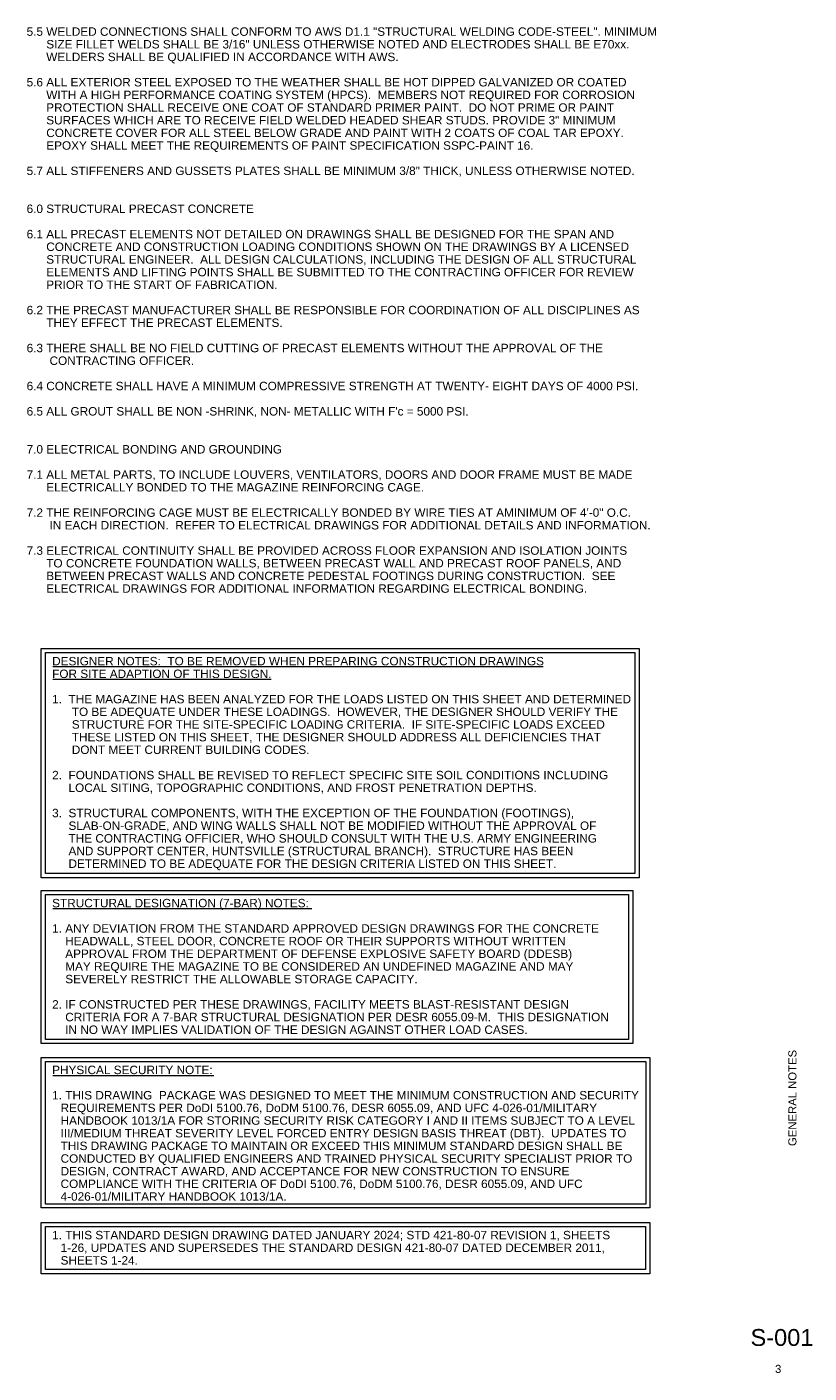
# Paper-space layout 'Layout1' of a CAD drawing. Header units: inches. Extents: x 2.1 to 32.7, y 0.6 to 20.6.
# Tile 2 of 2: x 21.1 to 32.7, y 0.6 to 20.6. Entities that reach past the tile are written whole.
import ezdxf
from ezdxf.enums import TextEntityAlignment as Align

# ---------------------------------------------------------------- set-up
doc = ezdxf.new("R2010")
doc.units = ezdxf.units.IN
doc.header["$MEASUREMENT"] = 0
doc.layers.add('G-ANNO-TEXT', color=7, linetype='Continuous', lineweight=18)
doc.layers.add('G-ANNO-TTLB', color=4, linetype='Continuous', lineweight=50)
doc.styles.add('Style-Arial', font='arial.ttf')
doc.styles.add('Title Block - General', font='arial.ttf', dxfattribs={"height": 0.12})
doc.styles.add('Title Block - Project Info', font='arial.ttf', dxfattribs={"height": 0.12})

psp = doc.layouts.get("Layout1")

# ---------------------------------------------------------------- linework, layer by layer
at = {"layer": 'G-ANNO-TEXT', "color": 7, "linetype": 'Continuous', "lineweight": 18}
for p, q in [((21.510488, 11.11267), (28.774027, 11.11267)), ((21.510488, 10.92517), (24.744452, 10.92517)), ((21.510488, 7.527844), (25.349799, 7.527844)), ((21.510488, 5.053628), (23.898584, 5.053628))]:
    psp.add_line(p, q, dxfattribs=at)
at = {"layer": 'G-ANNO-TEXT', "color": 7, "linetype": 'Continuous', "lineweight": 18, "flags": 128}
for points in [[(21.339438, 11.381094), (30.19646, 11.381094), (30.19646, 7.984517), (21.339438, 7.984517)], [(21.401938, 11.318594), (30.13396, 11.318594), (30.13396, 8.047017), (21.401938, 8.047017)], [(21.339438, 7.796268), (30.103617, 7.796268), (30.103617, 5.525944), (21.339438, 5.525944)], [(21.401938, 7.733768), (30.041117, 7.733768), (30.041117, 5.588444), (21.401938, 5.588444)], [(21.339438, 5.322052), (30.353517, 5.322052), (30.353517, 3.0955), (21.339438, 3.0955)], [(21.401938, 5.259552), (30.297018, 5.259552), (30.297018, 3.145718), (21.401938, 3.145718)], [(21.339438, 2.878311), (30.353517, 2.878311), (30.353517, 2.115075), (21.339438, 2.115075)], [(21.401938, 2.815811), (30.291017, 2.815811), (30.291017, 2.177575), (21.401938, 2.177575)]]:
    psp.add_lwpolyline(points, close=True, dxfattribs=at)

# ---------------------------------------------------------------- texts
at = {"layer": 'G-ANNO-TEXT', "char_height": 0.125, "attachment_point": 1, "line_spacing_factor": 0.9, "style": 'Style-Arial'}
for s, insert, width in [('\\pi-0.25,l0.25,tz;5.5 WELDED CONNECTIONS SHALL CONFORM TO AWS D1.1 "STRUCTURAL WELDING CODE-STEEL". MINIMUM\\P      SIZE FILLET WELDS SHALL BE 3/16" UNLESS OTHERWISE NOTED AND ELECTRODES SHALL BE E70xx. \\P      WELDERS SHALL BE QUALIFIED IN ACCORDANCE WITH AWS.\\P\\P5.6 ALL EXTERIOR STEEL EXPOSED TO THE WEATHER SHALL BE HOT DIPPED GALVANIZED OR COATED\\P      WITH A HIGH PERFORMANCE COATING SYSTEM (HPCS).  MEMBERS NOT REQUIRED FOR CORROSION\\P      PROTECTION SHALL RECEIVE ONE COAT OF STANDARD PRIMER PAINT.  DO NOT PRIME OR PAINT \\P      SURFACES WHICH ARE TO RECEIVE FIELD WELDED HEADED SHEAR STUDS. PROVIDE 3" MINIMUM\\P      CONCRETE COVER FOR ALL STEEL BELOW GRADE AND PAINT WITH 2 COATS OF COAL TAR EPOXY.\\P      EPOXY SHALL MEET THE REQUIREMENTS OF PAINT SPECIFICATION SSPC-PAINT 16.    \\P\\P5.7 ALL STIFFENERS AND GUSSETS PLATES SHALL BE MINIMUM 3/8" THICK, UNLESS OTHERWISE NOTED. \\P\\P\\P6.0 STRUCTURAL PRECAST CONCRETE\\P\\P6.1 ALL PRECAST ELEMENTS NOT DETAILED ON DRAWINGS SHALL BE DESIGNED FOR THE SPAN AND\\P      CONCRETE AND CONSTRUCTION LOADING CONDITIONS SHOWN ON THE DRAWINGS BY A LICENSED\\P      STRUCTURAL ENGINEER.  ALL DESIGN CALCULATIONS, INCLUDING THE DESIGN OF ALL STRUCTURAL\\P      ELEMENTS AND LIFTING POINTS SHALL BE SUBMITTED TO THE CONTRACTING OFFICER FOR REVIEW\\P      PRIOR TO THE START OF FABRICATION.\\P\\P6.2 THE PRECAST MANUFACTURER SHALL BE RESPONSIBLE FOR COORDINATION OF ALL DISCIPLINES AS\\P      THEY EFFECT THE PRECAST ELEMENTS.\\P\\P6.3 THERE SHALL BE NO FIELD CUTTING OF PRECAST ELEMENTS WITHOUT THE APPROVAL OF THE\\P       CONTRACTING OFFICER.\\P\\P6.4 CONCRETE SHALL HAVE A MINIMUM COMPRESSIVE STRENGTH AT TWENTY- EIGHT DAYS OF 4000 PSI.\\P\\P6.5 ALL GROUT SHALL BE NON -SHRINK, NON- METALLIC WITH F\'c = 5000 PSI.\\P\\P\\P7.0 ELECTRICAL BONDING AND GROUNDING\\P\\P7.1 ALL METAL PARTS, TO INCLUDE LOUVERS, VENTILATORS, DOORS AND DOOR FRAME MUST BE MADE\\P      ELECTRICALLY BONDED TO THE MAGAZINE REINFORCING CAGE. \\P\\P7.2 THE REINFORCING CAGE MUST BE ELECTRICALLY BONDED BY WIRE TIES AT AMINIMUM OF 4\'-0" O.C. \\P       IN EACH DIRECTION.  REFER TO ELECTRICAL DRAWINGS FOR ADDITIONAL DETAILS AND INFORMATION.\\P\\P7.3 ELECTRICAL CONTINUITY SHALL BE PROVIDED ACROSS FLOOR EXPANSION AND ISOLATION JOINTS\\P      TO CONCRETE FOUNDATION WALLS, BETWEEN PRECAST WALL AND PRECAST ROOF PANELS, AND\\P      BETWEEN PRECAST WALLS AND CONCRETE PEDESTAL FOOTINGS DURING CONSTRUCTION.  SEE\\P      ELECTRICAL DRAWINGS FOR ADDITIONAL INFORMATION REGARDING ELECTRICAL BONDING.\\P\\P', (21.123185, 20.582596), 11.168826), ('\\pi-0.125,l0.125,tz;PHYSICAL SECURITY NOTE:\\P\\P1. THIS DRAWING  PACKAGE WAS DESIGNED TO MEET THE MINIMUM CONSTRUCTION AND SECURITY REQUIREMENTS PER DoDI 5100.76, DoDM 5100.76, DESR 6055.09, AND UFC 4-026-01/MILITARY HANDBOOK 1013/1A FOR STORING SECURITY RISK CATEGORY I AND II ITEMS SUBJECT TO A LEVEL III/MEDIUM THREAT SEVERITY LEVEL FORCED ENTRY DESIGN BASIS THREAT (DBT).  UPDATES TO THIS DRAWING PACKAGE TO MAINTAIN OR EXCEED THIS MINIMUM STANDARD DESIGN SHALL BE CONDUCTED BY QUALIFIED ENGINEERS AND TRAINED PHYSICAL SECURITY SPECIALIST PRIOR TO DESIGN, CONTRACT AWARD, AND ACCEPTANCE FOR NEW CONSTRUCTION TO ENSURE COMPLIANCE WITH THE CRITERIA OF DoDI 5100.76, DoDM 5100.76, DESR 6055.09, AND UFC 4-026-01/MILITARY HANDBOOK 1013/1A.', (21.501335, 5.199286), 8.781138), ('\\pi-0.125,l0.125,tz;1. THIS STANDARD DESIGN DRAWING DATED JANUARY 2024; STD 421-80-07 REVISION 1, SHEETS 1-26, UPDATES AND SUPERSEDES THE STANDARD DESIGN 421-80-07 DATED DECEMBER 2011, SHEETS 1-24.', (21.501335, 2.751852), 8.47284)]:
    psp.add_mtext(s, dxfattribs=dict(at, insert=insert, width=width))
for s, insert in [('DESIGNER NOTES:  TO BE REMOVED WHEN PREPARING CONSTRUCTION DRAWINGS \\PFOR SITE ADAPTION OF THIS DESIGN.\\P\\P1.  THE MAGAZINE HAS BEEN ANALYZED FOR THE LOADS LISTED ON THIS SHEET AND DETERMINED\\P      TO BE ADEQUATE UNDER THESE LOADINGS.  HOWEVER, THE DESIGNER SHOULD VERIFY THE \\P      STRUCTURE FOR THE SITE-SPECIFIC LOADING CRITERIA.  IF SITE-SPECIFIC LOADS EXCEED \\P      THESE LISTED ON THIS SHEET, THE DESIGNER SHOULD ADDRESS ALL DEFICIENCIES THAT\\P      DONT MEET CURRENT BUILDING CODES.\\P\\P2.  FOUNDATIONS SHALL BE REVISED TO REFLECT SPECIFIC SITE SOIL CONDITIONS INCLUDING\\P     LOCAL SITING, TOPOGRAPHIC CONDITIONS, AND FROST PENETRATION DEPTHS.\\P\\P3.  STRUCTURAL COMPONENTS, WITH THE EXCEPTION OF THE FOUNDATION (FOOTINGS),\\P     SLAB-ON-GRADE, AND WING WALLS SHALL NOT BE MODIFIED WITHOUT THE APPROVAL OF\\P     THE CONTRACTING OFFICIER, WHO SHOULD CONSULT WITH THE U.S. ARMY ENGINEERING\\P     AND SUPPORT CENTER, HUNTSVILLE (STRUCTURAL BRANCH).  STRUCTURE HAS BEEN\\P     DETERMINED TO BE ADEQUATE FOR THE DESIGN CRITERIA LISTED ON THIS SHEET.  ', (21.501335, 11.255072)), ('STRUCTURAL DESIGNATION (7-BAR) NOTES:\\P\\P1. ANY DEVIATION FROM THE STANDARD APPROVED DESIGN DRAWINGS FOR THE CONCRETE\\P    HEADWALL, STEEL DOOR, CONCRETE ROOF OR THEIR SUPPORTS WITHOUT WRITTEN \\P    APPROVAL FROM THE DEPARTMENT OF DEFENSE EXPLOSIVE SAFETY BOARD (DDESB)\\P    MAY REQUIRE THE MAGAZINE TO BE CONSIDERED AN UNDEFINED MAGAZINE AND MAY \\P    SEVERELY RESTRICT THE ALLOWABLE STORAGE CAPACITY.\\P\\P2. IF CONSTRUCTED PER THESE DRAWINGS, FACILITY MEETS BLAST-RESISTANT DESIGN\\P    CRITERIA FOR A 7-BAR STRUCTURAL DESIGNATION PER DESR 6055.09-M.  THIS DESIGNATION\\P    IN NO WAY IMPLIES VALIDATION OF THE DESIGN AGAINST OTHER LOAD CASES.', (21.501335, 7.670247))]:
    psp.add_mtext(s, dxfattribs=dict(at, insert=insert))
at = {"layer": 'G-ANNO-TTLB', "color": 3, "linetype": 'Continuous', "lineweight": 35, "style": 'Title Block - General'}
psp.add_text('S-001', height=0.25, dxfattribs=at).set_placement((31.847363, 1.297523), align=Align.TOP_LEFT)
at = {"layer": 'G-ANNO-TTLB', "color": 2, "linetype": 'Continuous', "lineweight": 25, "insert": (32.468396, 4.720763), "char_height": 0.12, "attachment_point": 5, "rotation": 90, "line_spacing_factor": 0.9, "style": 'Title Block - Project Info'}
psp.add_mtext('GENERAL NOTES', dxfattribs=at)
at = {"layer": 'G-ANNO-TTLB', "color": 3, "linetype": 'Continuous', "lineweight": 35, "insert": (32.210686, 0.767128), "char_height": 0.12, "attachment_point": 1, "line_spacing_factor": 0.9, "style": 'Title Block - General'}
psp.add_mtext('\\C3;3', dxfattribs=at)

doc.saveas('drawing.dxf')
